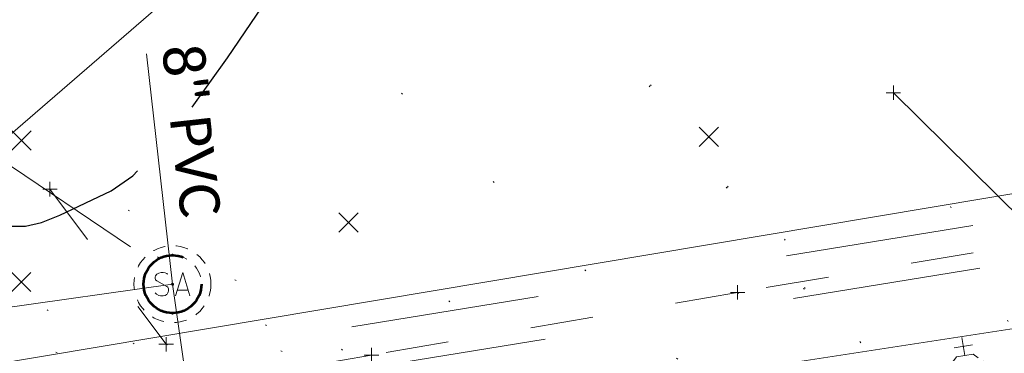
# Model space of a CAD drawing. Extents: x 413123 to 1465301, y 377724 to 504150.
# Tile 211 of 256: x 1463052 to 1463121, y 433873 to 433897. Entities that reach past the tile are written whole.
import ezdxf

# ---------------------------------------------------------------- set-up
doc = ezdxf.new("R2010")
doc.units = 0
doc.header["$MEASUREMENT"] = 0
for name, pattern in [('DGN Style 1', [8.732639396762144, 0.01453018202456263, -8.71810921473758]), ('DGN Style 2', [14.530182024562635, 8.71810921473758, -5.812072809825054]), ('DGN Style 3', [20.34225483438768, 14.53018202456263, -5.812072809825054]), ('DGN Style 4', [23.262821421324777, 11.62414561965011, -5.812072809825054, 0.01453018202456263, -5.812072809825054]), ('DGN Style 5', [10.171127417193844, 4.35905460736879, -5.812072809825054]), ('DGN Style 6', [27.636406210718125, 10.17112741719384, -5.812072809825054, 0.01453018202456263, -5.812072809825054, 0.01453018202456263, -5.812072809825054]), ('DGN Style 7', [29.06036404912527, 13.07716382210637, -5.812072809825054, 4.35905460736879, -5.812072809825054]), ('drainage01', [1.5999968, 0.8499983, -0.7499985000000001]), ('gasex', [0]), ('ohcombex', [0]), ('sanex', [0])]:
    doc.linetypes.add(name, pattern=pattern)
for name, color, linetype, lineweight in [('BD_X_Building', 241, 'Continuous', 0), ('BD_X_Text', 7, 'Continuous', 0), ('DR_X_Storm_Sewer', 151, 'DGN Style 5', 0), ('DR_X_Text', 7, 'Continuous', 0), ('DT_X_Contour_Major', 132, 'DGN Style 3', 30), ('DT_X_Terrain_Ground_Line', 92, 'DGN Style 3', 13), ('GK_Drainage_Nodes', 7, 'Continuous', 53), ('GK_Drainage_Nodes (Construction)', 7, 'Continuous', 53), ('PM_X_Parking_Lot_Stall', 7, 'DGN Style 5', 0), ('PV_X_Curb', 120, 'DGN Style 1', 0), ('PV_X_Walk', 120, 'DGN Style 5', 0), ('SV_X_Random_Point (Construction)', 7, 'Continuous', 0), ('UT_X_Gas', 40, 'gasex', 0), ('UT_X_Overhead_Combined', 30, 'ohcombex', 0), ('UT_X_Sanitary_Cells', 3, 'Continuous', 0), ('UT_X_Sanitary_Cells (Construction)', 3, 'Continuous', 0), ('UT_X_Sanitary_Line', 3, 'sanex', 0), ('UT_X_Sanitary_Text', 7, 'Continuous', 0), ('UT_X_Water_Cells', 133, 'Continuous', 0), ('UT_X_Water_Cells (Construction)', 133, 'Continuous', 0)]:
    doc.layers.add(name, color=color, linetype=linetype, lineweight=lineweight)
doc.layers.add('SV_Observation (Construction)', color=97, linetype='DGN Style 1', lineweight=0, transparency=0.9)
doc.layers.add('SV_X_Shot_Marker (Construction)', color=40, linetype='Continuous', lineweight=0, transparency=0.5)
doc.styles.add('X_Straight-Normal LS 0.50', font='calibril.ttf', dxfattribs={"height": 0.13999972})
doc.styles.add('X_Straight-Normal LS 0.50_0', font='calibril.ttf')
doc.dimstyles.new('X_Dec-0  Masked  Straight', dxfattribs={"dimtxt": 0.13999972, "dimasz": 0.13999972, "dimexe": 0.06999986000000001, "dimexo": 0.06999986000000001, "dimgap": 0.06999986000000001, "dimtad": 1, "dimdec": 0, "dimzin": 3, "dimdsep": 46, "dimtxsty": 'X_Straight-Normal LS 0.50_0', "dimcen": 0, "dimclrd": 7, "dimclre": 7, "dimaunit": 1, "dimadec": 4, "dimazin": 2, "dimtfac": 1, "dimtdec": 0, "dimtofl": 0, "dimtmove": 1, "dimatfit": 1, "dimfxl": 1, "dimtolj": 1, "dimtzin": 3, "dimlwd": 0, "dimlwe": 0, "dimarcsym": 0})

# ---------------------------------------------------------------- blocks, each defined once
blk = doc.blocks.new('SVPT_741')
at = {"layer": 'SV_X_Shot_Marker (Construction)', "transparency": 33554495}
for p, q in [((0, 0.02499999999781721), (0, -0.02500000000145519)), ((-0.02499999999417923, -3.637978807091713e-12), (0.02500000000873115, -3.637978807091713e-12))]:
    blk.add_line(p, q, dxfattribs=at)
blk.add_point((0, -3.637978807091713e-12), dxfattribs=at)
blk = doc.blocks.new('WSS_2')
at = {"layer": 'UT_X_Water_Cells', "color": 133, "linetype": 'Continuous', "lineweight": 0}
for p, q in [((1.455191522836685e-11, 0.0740833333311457), (0, 0.1375833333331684)), ((0.03175000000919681, 0.1058333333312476), (-0.03191666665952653, 0.1058333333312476)), ((0.02016666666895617, 0.008249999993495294), (0.05525000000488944, -0.01008333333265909))]:
    blk.add_line(p, q, dxfattribs=at)
at = {"layer": 'UT_X_Water_Cells', "color": 133, "linetype": 'Continuous', "lineweight": 0, "flags": 128}
for points in [[(0.04483333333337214, 0.05883333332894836), (0.02958333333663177, 0.0740833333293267), (-0.02966666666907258, 0.0740833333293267), (-0.04483333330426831, 0.05899999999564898)], [(-0.05883333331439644, 0.04483333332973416), (-0.07408333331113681, 0.02966666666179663), (-0.07408333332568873, -0.02958333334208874), (-0.05899999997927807, -0.04466666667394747)], [(-0.05541666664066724, 0.03549999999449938), (-0.0412499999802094, -0.04083333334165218), (-0.02716666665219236, 0.0354999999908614), (-0.01299999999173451, -0.04083333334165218), (0.001333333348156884, 0.03549999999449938)], [(0.05883333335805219, -0.04466666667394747), (0.07400000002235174, -0.02958333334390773), (0.07400000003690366, 0.02966666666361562), (0.05883333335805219, 0.04483333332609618)], [(-0.04499999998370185, -0.05866666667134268), (-0.02966666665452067, -0.07400000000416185), (0.02958333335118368, -0.07400000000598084), (0.04483333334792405, -0.0588333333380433)]]:
    blk.add_lwpolyline(points, dxfattribs=at)
at = {"layer": 'UT_X_Water_Cells', "color": 133, "linetype": 'Continuous', "lineweight": 0, "extrusion": (0, 0, -1)}
for centre, radius, start, end in [((-0.03882981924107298, -0.004664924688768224), 0.03998491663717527, 61.34633055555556, 118.6536694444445), ((-0.02766537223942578, 0.01950395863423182), 0.01354149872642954, 303.6324499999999, 53.74126666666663), ((-0.03720268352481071, -0.009095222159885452), 0.03164234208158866, 235.603725, 316.330525), ((-0.04383598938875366, -0.02249306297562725), 0.0169697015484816, 132.0641611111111, 228.5116694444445)]:
    blk.add_arc(centre, radius, start, end, dxfattribs=at)
at = {"layer": 'UT_X_Water_Cells (Construction)', "color": 133, "linetype": 'Continuous', "lineweight": 30}
blk.add_point((1.455191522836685e-11, -5.456968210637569e-12), dxfattribs=at)
blk = doc.blocks.new('MH1D-X-SAN_2')
at = {"layer": 'GK_Drainage_Nodes (Construction)', "color": 61, "linetype": 'DGN Style 6', "lineweight": 53}
blk.add_circle((0, 0), 1.999996, dxfattribs=at)
at = {"layer": 'GK_Drainage_Nodes (Construction)', "color": 223, "linetype": 'DGN Style 1', "lineweight": 53}
blk.add_point((0, 1.999995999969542), dxfattribs=at)
at = {"layer": 'GK_Drainage_Nodes (Construction)', "color": 151, "linetype": 'DGN Style 7', "lineweight": 53}
blk.add_point((0, 0), dxfattribs=at)
at = {"layer": 'GK_Drainage_Nodes (Construction)', "color": 21, "linetype": 'DGN Style 5', "lineweight": 53}
blk.add_point((0, 0), dxfattribs=at)
at = {"layer": 'GK_Drainage_Nodes (Construction)', "color": 40, "linetype": 'DGN Style 4', "lineweight": 53}
blk.add_point((0, 0), dxfattribs=at)
at = {"layer": 'GK_Drainage_Nodes (Construction)', "color": 21, "linetype": 'DGN Style 2', "lineweight": 53}
blk.add_point((0, -1.999995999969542), dxfattribs=at)
at = {"layer": 'UT_X_Sanitary_Cells', "color": 3, "linetype": 'Continuous', "lineweight": 0, "flags": 128}
for points in [[(-0.3325557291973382, 0.6865234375), (-0.3577510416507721, 0.7117187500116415), (-0.395641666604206, 0.7369140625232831), (-0.508922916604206, 0.7748046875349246), (-0.647594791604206, 0.7999999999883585), (-0.7483760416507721, 0.7999999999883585), (-0.7860713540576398, 0.7999999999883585), (-0.9499385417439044, 0.7621093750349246), (-1.088415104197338, 0.6865234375), (-1.17669635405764, 0.5857421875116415), (-1.201891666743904, 0.4849609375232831), (-1.201891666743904, 0.4093749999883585), (-1.17669635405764, 0.30859375), (-1.075915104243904, 0.2205078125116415), (-0.382946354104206, -0.1574218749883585), (-0.3200557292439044, -0.2078125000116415), (-0.2948604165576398, -0.2582031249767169), (-0.269665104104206, -0.3337890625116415), (-0.269665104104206, -0.4093749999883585), (-0.2821651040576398, -0.4849609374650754), (-0.2948604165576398, -0.5353515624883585), (-0.3200557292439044, -0.5984375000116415), (-0.3452510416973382, -0.6488281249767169), (-0.3704463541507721, -0.6865234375), (-0.4081416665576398, -0.7244140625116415), (-0.4460322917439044, -0.7496093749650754), (-0.4964229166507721, -0.7748046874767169), (-0.5341182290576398, -0.7873046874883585), (-0.647594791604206, -0.7999999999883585), (-0.8239619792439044, -0.7999999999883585), (-0.9372432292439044, -0.7748046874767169), (-1.101110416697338, -0.6865234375), (-1.201891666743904, -0.6109374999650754)], [(0.2090458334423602, -0.7999999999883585), (0.7129520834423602, 0.7999999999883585), (1.204358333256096, -0.7999999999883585)], [(1.078381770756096, -0.4220703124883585), (0.3350223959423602, -0.4220703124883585)]]:
    blk.add_lwpolyline(points, dxfattribs=at)
at = {"layer": 'UT_X_Sanitary_Cells', "linetype": 'drainage01', "lineweight": 0}
blk.add_circle((0, 0), 2.666661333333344, dxfattribs=at)
at = {"layer": 'UT_X_Sanitary_Cells (Construction)', "color": 20, "linetype": 'drainage01', "lineweight": 0}
blk.add_circle((0, 0), 1.999996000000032, dxfattribs=at)
blk = doc.blocks.new('X_146')
at = {"layer": 'SV_X_Random_Point (Construction)', "color": 7, "linetype": 'Continuous', "lineweight": 0, "transparency": 33554559}
for p, q in [((-0.03333333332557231, -0.03337499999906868), (0.03333333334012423, 0.03337499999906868)), ((-0.03333333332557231, 0.03337499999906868), (0.03333333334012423, -0.03337499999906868))]:
    blk.add_line(p, q, dxfattribs=at)
blk = doc.blocks.new('SVPT_744')
at = {"layer": 'SV_X_Shot_Marker (Construction)', "transparency": 33554495}
for p, q in [((-0.02499999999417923, 3.637978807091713e-12), (0.02500000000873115, 3.637978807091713e-12)), ((1.455191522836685e-11, 0.02500000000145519), (1.455191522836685e-11, -0.02499999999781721))]:
    blk.add_line(p, q, dxfattribs=at)
blk.add_point((1.455191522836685e-11, 3.637978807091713e-12), dxfattribs=at)
blk = doc.blocks.new('SVPT_751')
at = {"layer": 'SV_X_Shot_Marker (Construction)', "transparency": 33554495}
for p, q in [((-0.02499999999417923, 0), (0.02500000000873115, 0)), ((1.455191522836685e-11, 0.02500000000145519), (1.455191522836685e-11, -0.02500000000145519))]:
    blk.add_line(p, q, dxfattribs=at)
blk.add_point((1.455191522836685e-11, 0), dxfattribs=at)
blk = doc.blocks.new('X_147')
at = {"layer": 'SV_X_Random_Point (Construction)', "color": 7, "linetype": 'Continuous', "lineweight": 0, "transparency": 33554559}
for p, q in [((-0.03333333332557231, -0.03337500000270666), (0.03333333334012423, 0.03337499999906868)), ((-0.03333333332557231, 0.03337499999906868), (0.03333333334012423, -0.03337500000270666))]:
    blk.add_line(p, q, dxfattribs=at)
blk = doc.blocks.new('X_148')
at = {"layer": 'SV_X_Random_Point (Construction)', "color": 7, "linetype": 'Continuous', "lineweight": 0, "transparency": 33554559}
for p, q in [((-0.03333333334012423, -0.03337499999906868), (0.03333333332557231, 0.03337500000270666)), ((-0.03333333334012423, 0.03337500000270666), (0.03333333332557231, -0.03337499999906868))]:
    blk.add_line(p, q, dxfattribs=at)
blk = doc.blocks.new('X_150')
at = {"layer": 'SV_X_Random_Point (Construction)', "color": 7, "linetype": 'Continuous', "lineweight": 0, "transparency": 33554559}
for p, q in [((-0.03333333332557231, -0.03337499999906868), (0.03333333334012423, 0.03337500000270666)), ((-0.03333333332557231, 0.03337500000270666), (0.03333333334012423, -0.03337499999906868))]:
    blk.add_line(p, q, dxfattribs=at)
blk = doc.blocks.new('SVPT_765')
at = {"layer": 'SV_X_Shot_Marker (Construction)', "transparency": 33554495}
for p, q in [((-0.02499999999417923, 0), (0.02499999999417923, 0)), ((0, 0.02499999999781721), (0, -0.02500000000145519))]:
    blk.add_line(p, q, dxfattribs=at)
blk.add_point((0, 0), dxfattribs=at)
blk = doc.blocks.new('SVPT_766')
at = {"layer": 'SV_X_Shot_Marker (Construction)', "transparency": 33554495}
for p, q in [((-0.02499999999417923, 0), (0.02500000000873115, 0)), ((0, 0.02500000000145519), (0, -0.02500000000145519))]:
    blk.add_line(p, q, dxfattribs=at)
blk.add_point((0, 0), dxfattribs=at)
blk = doc.blocks.new('*U5554', base_point=(1463158.719041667, 433438.2508333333, 579.5851666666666))
at = {"layer": 'DT_X_Contour_Major', "elevation": 574.9999999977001, "flags": 128}
blk.add_lwpolyline([(1463047.460058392, 433884.3838531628), (1463050.965608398, 433882.5589132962), (1463051.789181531, 433882.2959236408), (1463052.757522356, 433882.2890717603), (1463053.870630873, 433882.5383576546), (1463055.128507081, 433883.043781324), (1463058.675867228, 433884.7330948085), (1463060.177614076, 433885.7848947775), (1463062.022334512, 433887.6733095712), (1463064.210028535, 433890.3983391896), (1463066.740696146, 433893.9599836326), (1463079.350750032, 433912.5330922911)], dxfattribs=at)

msp = doc.modelspace()

# ---------------------------------------------------------------- linework, layer by layer
at = {"layer": 'BD_X_Building'}
msp.add_line((1463042.551474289, 433880.7206314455, 574.8661776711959), (1463079.909285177, 433913.05619023, 574.8661776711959), dxfattribs=at)
at = {"layer": 'DR_X_Storm_Sewer', "ltscale": 3}
for p, q in [((1462954.890589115, 433855.6272395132, 574.29338716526), (1463284.74972005, 433909.5417152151, 574.29338716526)), ((1462955.374508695, 433852.6665264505, 574.29338716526), (1463285.233639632, 433906.5810021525, 574.29338716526))]:
    msp.add_line(p, q, dxfattribs=at)
at = {"layer": 'PM_X_Parking_Lot_Stall', "extrusion": (0.0320842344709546, -0.04284389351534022, 0.9985664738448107), "elevation": 28925.96796777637, "flags": 128}
msp.add_lwpolyline([(1431160.275098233, -528893.4249874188), (1431160.275098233, -528906.872643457)], dxfattribs=at)
at = {"layer": 'PV_X_Curb'}
msp.add_open_spline([(1463144.749691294, 433875.3961372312, 574.6863506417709), (1463140.936525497, 433874.7079371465, 574.6794866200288), (1463137.1233597, 433874.0197370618, 574.6726225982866), (1463133.310193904, 433873.3315369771, 574.6657585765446), (1463131.655275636, 433873.0949761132, 574.5498292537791), (1463130.000357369, 433872.8584152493, 574.4338999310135), (1463128.345439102, 433872.6218543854, 574.3179706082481), (1463120.384491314, 433871.2627567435, 574.275154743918), (1463112.423543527, 433869.9036591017, 574.232338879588), (1463104.462595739, 433868.5445614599, 574.1895230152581), (1463096.010809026, 433867.1424236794, 574.1432607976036), (1463087.559022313, 433865.7402858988, 574.0969985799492), (1463079.107235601, 433864.3381481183, 574.0507363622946), (1463072.37960291, 433863.256013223, 574.0170837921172), (1463065.65197022, 433862.1738783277, 573.98343122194), (1463058.924337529, 433861.0917434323, 573.9497786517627), (1463057.265666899, 433860.8018853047, 574.0631696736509), (1463055.606996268, 433860.5120271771, 574.1765606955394), (1463053.948325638, 433860.2221690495, 574.2899517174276), (1463050.518422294, 433859.7530948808, 574.2676916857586), (1463047.08851895, 433859.2840207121, 574.2454316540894), (1463043.658615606, 433858.8149465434, 574.2231716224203), (1463034.904754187, 433857.7263792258, 574.1707085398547), (1463026.15089277, 433856.6378119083, 574.118245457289), (1463017.397031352, 433855.5492445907, 574.0657823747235), (1463013.867139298, 433855.1147619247, 574.0252341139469), (1463010.337247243, 433854.6802792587, 573.9846858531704), (1463006.807355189, 433854.2457965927, 573.9441375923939), (1463005.314087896, 433854.0655758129, 573.8412189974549), (1463003.820820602, 433853.885355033, 573.7383004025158), (1463002.327553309, 433853.7051342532, 573.6353818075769), (1462994.514450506, 433852.7133799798, 573.5983465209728), (1462986.701347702, 433851.7216257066, 573.5613112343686), (1462978.888244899, 433850.7298714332, 573.5242759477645), (1462974.002137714, 433850.1576791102, 573.494114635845), (1462969.116030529, 433849.5854867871, 573.4639533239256), (1462964.229923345, 433849.0132944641, 573.433792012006), (1462962.569861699, 433848.76785449, 573.5350383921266), (1462960.909800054, 433848.522414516, 573.636284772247), (1462959.249738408, 433848.276974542, 573.7375311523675), (1462953.123073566, 433847.507405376, 573.7805939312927), (1462946.996408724, 433846.73783621, 573.8236567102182), (1462940.869743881, 433845.9682670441, 573.8667194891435), (1462940.184266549, 433845.8564694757, 573.7090465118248), (1462939.498789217, 433845.7446719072, 573.551373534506), (1462938.813311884, 433845.6328743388, 573.3937005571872), (1462937.465466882, 433845.4730781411, 573.3742796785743), (1462936.117621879, 433845.3132819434, 573.3548587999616), (1462934.769776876, 433845.1534857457, 573.3354379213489), (1462934.304190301, 433845.1234986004, 573.4755276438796), (1462933.838603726, 433845.0935114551, 573.6156173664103), (1462933.373017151, 433845.0635243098, 573.7557070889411), (1462925.492494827, 433844.0471902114, 573.7272657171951), (1462917.611972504, 433843.030856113, 573.6988243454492), (1462909.73145018, 433842.0145220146, 573.6703829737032), (1462906.5140789, 433841.6340796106, 573.6414172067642), (1462903.29670762, 433841.2536372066, 573.6124514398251), (1462900.079336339, 433840.8731948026, 573.5834856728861), (1462898.45196868, 433840.675302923, 573.4623336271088), (1462896.824601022, 433840.4774110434, 573.3411815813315), (1462895.197233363, 433840.2795191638, 573.2200295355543), (1462887.409733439, 433839.3224346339, 573.1704326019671), (1462879.622233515, 433838.365350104, 573.1208356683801), (1462871.834733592, 433837.4082655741, 573.0712387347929), (1462868.164519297, 433836.9513860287, 573.0526410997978), (1462864.494305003, 433836.4945064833, 573.0340434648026), (1462860.824090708, 433836.0376269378, 573.0154458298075), (1462859.012781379, 433835.8115853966, 573.0971008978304), (1462857.201472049, 433835.5855438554, 573.1787559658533), (1462855.39016272, 433835.3595023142, 573.2604110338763), (1462847.658965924, 433834.3529491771, 573.1986392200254), (1462839.927769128, 433833.3463960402, 573.1368674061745), (1462832.196572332, 433832.3398429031, 573.0750955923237), (1462827.543786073, 433831.7806555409, 573.0234998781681), (1462822.890999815, 433831.2214681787, 572.9719041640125), (1462818.238213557, 433830.6622808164, 572.9203084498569), (1462814.679786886, 433830.2562443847, 572.9002571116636), (1462811.121360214, 433829.850207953, 572.8802057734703), (1462807.562933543, 433829.4441715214, 572.860154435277), (1462804.530512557, 433829.0981552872, 572.8430670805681), (1462801.127353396, 433828.4133884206, 572.8732279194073), (1462797.642343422, 433833.1012578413, 572.4888844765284), (1462797.833474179, 433836.5676795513, 572.4306338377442), (1462798.507248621, 433842.258220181, 573.8575592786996), (1462801.949008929, 433846.6124657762, 573.9526186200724), (1462804.463982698, 433849.9980800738, 572.9991818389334), (1462804.72198381, 433850.3298666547, 572.8949536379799)], degree=3, knots=[0, 0, 0, 0, 0.03703703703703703, 0.03703703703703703, 0.03703703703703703, 0.07407407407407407, 0.07407407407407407, 0.07407407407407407, 0.111111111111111, 0.111111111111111, 0.111111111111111, 0.1481481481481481, 0.1481481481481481, 0.1481481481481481, 0.1851851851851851, 0.1851851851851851, 0.1851851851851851, 0.2222222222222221, 0.2222222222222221, 0.2222222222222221, 0.2592592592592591, 0.2592592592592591, 0.2592592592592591, 0.2962962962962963, 0.2962962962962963, 0.2962962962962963, 0.3333333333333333, 0.3333333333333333, 0.3333333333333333, 0.3703703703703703, 0.3703703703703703, 0.3703703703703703, 0.4074074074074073, 0.4074074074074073, 0.4074074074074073, 0.4444444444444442, 0.4444444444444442, 0.4444444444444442, 0.4814814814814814, 0.4814814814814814, 0.4814814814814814, 0.5185185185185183, 0.5185185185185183, 0.5185185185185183, 0.5555555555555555, 0.5555555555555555, 0.5555555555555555, 0.5925925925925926, 0.5925925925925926, 0.5925925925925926, 0.6296296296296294, 0.6296296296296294, 0.6296296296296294, 0.6666666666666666, 0.6666666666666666, 0.6666666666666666, 0.7037037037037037, 0.7037037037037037, 0.7037037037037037, 0.7407407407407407, 0.7407407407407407, 0.7407407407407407, 0.7777777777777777, 0.7777777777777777, 0.7777777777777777, 0.8148148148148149, 0.8148148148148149, 0.8148148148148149, 0.851851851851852, 0.851851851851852, 0.851851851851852, 0.8888888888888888, 0.8888888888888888, 0.8888888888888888, 0.9259259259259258, 0.9259259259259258, 0.9259259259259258, 0.9629629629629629, 0.9629629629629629, 0.9629629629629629, 0.9715141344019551, 0.9767219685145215, 0.9815687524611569, 0.9839581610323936, 0.9984091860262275, 1, 1, 1, 1], dxfattribs=at)
at = {"layer": 'PV_X_Walk'}
msp.add_polyline3d([(1463297.469434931, 433910.1067523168, 576.3732536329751), (1463273.860439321, 433906.5455960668, 576.2394083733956), (1463249.42312234, 433902.3764713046, 576.0772585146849), (1463228.311736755, 433898.8748100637, 575.7724009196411), (1463205.60357014, 433895.0290369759, 575.490766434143), (1463190.701943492, 433892.5417951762, 575.3241546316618), (1463169.841822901, 433889.1156906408, 575.0883762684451), (1463145.400100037, 433885.0648146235, 574.7422573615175), (1463128.420985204, 433882.1302448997, 574.8126065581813), (1463102.074596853, 433877.6982368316, 574.3116103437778), (1463076.714137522, 433873.3535464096, 574.2503080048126), (1463050.152801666, 433868.7894568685, 574.4666805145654), (1463045.581333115, 433876.0253092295, 574.6836883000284), (1463041.060557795, 433875.280992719, 574.6350630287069), (1463013.956933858, 433870.9687575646, 574.339329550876)], dxfattribs=at)
at = {"layer": 'SV_Observation (Construction)', "transparency": 33554434}
for p in [(1463079.909285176, 433913.05619023, 574.995204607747), (1463080.031262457, 433913.1488436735, 574.993359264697), (1463066.09264598, 433903.7322118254, 575.8799180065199), (1463112.864026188, 433891.5378962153, 574.796080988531), (1463100.076807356, 433888.4848906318, 574.667722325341), (1463052.478097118, 433888.2177784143, 575.2622349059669), (1463054.44296262, 433884.8531502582, 575.1270819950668), (1463075.125763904, 433882.5478697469, 574.5917885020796), (1463042.486821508, 433880.5841577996, 574.7401063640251), (1463042.551474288, 433880.7206314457, 574.7371507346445), (1463042.85815365, 433880.7023467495, 574.942713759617), (1463046.469555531, 433880.6444626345, 577.6879975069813), (1463052.462717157, 433878.41949752, 574.8633126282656), (1463062.933033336, 433878.269958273, 574.561586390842), (1463102.07459685, 433877.6982368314, 574.3116103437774), (1463046.994945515, 433877.5516927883, 574.7830288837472), (1463062.492170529, 433874.1045875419, 574.407287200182)]:
    msp.add_line(p, (1463144.659820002, 433828.0796399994, 574.66), dxfattribs=at)
at = {"layer": 'UT_X_Gas', "extrusion": (-0.04177675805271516, -0.05355501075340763, 0.9976906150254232), "elevation": -83787.70944652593, "flags": 128}
msp.add_lwpolyline([(886775.2660070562, 1239191.531278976), (886772.8086299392, 1239193.718704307), (886755.2686261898, 1239195.772764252)], dxfattribs=at)
at = {"layer": 'UT_X_Gas'}
msp.add_polyline3d([(1463009.060005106, 433854.7621318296, 573.8962308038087), (1463023.742467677, 433858.5651825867, 574.2061454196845), (1463044.054345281, 433863.3347612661, 574.441225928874), (1463048.888319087, 433864.2873376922, 574.4581579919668), (1463058.010268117, 433866.0935094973, 574.3518967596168), (1463077.380384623, 433869.0382254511, 574.1681617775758), (1463103.816523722, 433872.5185267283, 574.260011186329), (1463126.043869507, 433875.9317808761, 574.5089818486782), (1463131.957308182, 433876.286554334, 574.5860991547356), (1463147.390505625, 433878.7858187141, 574.6415613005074), (1463173.896921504, 433883.2198312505, 575.0196973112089), (1463202.907526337, 433887.9012096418, 575.2573660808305), (1463252.124466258, 433896.1047960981, 575.6119861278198), (1463273.541097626, 433899.5157094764, 575.793650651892), (1463299.098554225, 433902.9127476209, 576.3475334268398), (1463305.345800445, 433905.0116010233, 576.4973363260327)], dxfattribs=at)
at = {"layer": 'UT_X_Overhead_Combined'}
msp.add_polyline3d([(1462576.415615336, 433794.0416710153, 571.872700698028), (1462719.274554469, 433817.741253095, 577.477493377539), (1462830.052610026, 433834.6444063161, 573.0968773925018), (1463007.851093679, 433865.5413130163, 574.3215917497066), (1463126.986742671, 433885.5308450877, 574.7713215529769), (1463302.762601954, 433915.9644626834, 576.3541514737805)], dxfattribs=at)
at = {"layer": 'UT_X_Sanitary_Line'}
for p, q in [((1463061.137430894, 433894.2324720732, 287.280793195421), (1463062.933033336, 433878.269958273, 287.280793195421)), ((1462986.426478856, 433867.3941831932, 574.3710232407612), (1463062.933033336, 433878.269958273, 574.561586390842)), ((1463062.933033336, 433878.269958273, 287.280793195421), (1463068.554057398, 433838.6381619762, 287.280793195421))]:
    msp.add_line(p, q, dxfattribs=at)

# ---------------------------------------------------------------- block references
at = {"layer": 'DT_X_Terrain_Ground_Line'}
msp.add_blockref('*U5554', (1463158.719041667, 433438.2508333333, 579.5851666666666), dxfattribs=at)
at = {"layer": 'GK_Drainage_Nodes', "color": 21, "linetype": 'DGN Style 2', "lineweight": 53}
msp.add_blockref('MH1D-X-SAN_2', (1463062.933033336, 433878.269958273, 574.561586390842), dxfattribs=at)
at = {"layer": 'SV_X_Random_Point (Construction)', "color": 7, "linetype": 'Continuous', "lineweight": 0, "transparency": 33554559, "xscale": 20, "yscale": 20, "zscale": 20}
for name, p in [('X_150', (1463052.478097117, 433888.2177784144, 575.2622349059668)), ('X_146', (1463100.076807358, 433888.4848906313, 574.6677223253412)), ('X_147', (1463075.125763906, 433882.5478697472, 574.5917885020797)), ('X_148', (1463052.462717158, 433878.4194975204, 574.8633126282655))]:
    msp.add_blockref(name, p, dxfattribs=at)
at = {"layer": 'SV_X_Shot_Marker (Construction)', "transparency": 33554495, "xscale": 20, "yscale": 20, "zscale": 20}
for name, p in [('SVPT_741', (1463112.864026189, 433891.5378962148, 574.7960809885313)), ('SVPT_765', (1463054.442962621, 433884.8531502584, 575.1270819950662)), ('SVPT_744', (1463102.074596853, 433877.6982368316, 574.3116103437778)), ('SVPT_766', (1463062.492170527, 433874.1045875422, 574.4072872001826)), ('SVPT_751', (1463076.714137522, 433873.3535464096, 574.2503080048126))]:
    msp.add_blockref(name, p, dxfattribs=at)
at = {"layer": 'UT_X_Water_Cells', "color": 133, "linetype": 'Continuous', "lineweight": 30, "xscale": 20, "yscale": 20, "zscale": 20, "rotation": 9.251083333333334}
msp.add_blockref('WSS_2', (1463118.050912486, 433871.8642003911, 574.3111213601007), dxfattribs=at)

# ---------------------------------------------------------------- texts
at = {"layer": 'BD_X_Text', "linetype": 'Continuous', "insert": (1463052.175578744, 433906.9306616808, 574.8661776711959), "char_height": 2.7999944, "attachment_point": 2, "rotation": 40.87826934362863, "line_spacing_factor": 0.8999999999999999, "style": 'X_Straight-Normal LS 0.50'}
msp.add_mtext('EX. 2 STORY\\PBLOCK BLDG.', dxfattribs=at)
at = {"layer": 'UT_X_Sanitary_Text', "linetype": 'Continuous', "style": 'X_Straight-Normal LS 0.50'}
msp.add_text('8" PVC', height=2.7999944, rotation=276.418147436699, dxfattribs=at).set_placement((1463062.183285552, 433894.7110111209, 287.280793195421))

# ---------------------------------------------------------------- leaders
at = {"layer": 'DR_X_Text', "color": 7, "linetype": 'Continuous', "lineweight": 0, "annotation_type": 0, "has_hookline": 1, "hookline_direction": 1, "text_width": 42.41991519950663}
msp.add_leader([(1463136.356979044, 433875.2506212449), (1463130.713798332, 433910.4563695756), (1463130.573798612, 433910.4563695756)], dimstyle='X_Dec-0  Masked  Straight', override={"dimscale": 0, "dimtxt": 0.13999972, "dimasz": 0.13999972, "dimtad": 0}, dxfattribs=at)
at = {"layer": 'UT_X_Sanitary_Text', "color": 7, "linetype": 'Continuous', "lineweight": 0, "annotation_type": 0, "has_hookline": 1, "hookline_direction": 1, "text_width": 21.48026475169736}
msp.add_leader([(1463060.017885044, 433880.8664807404), (1463032.262944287, 433899.5520081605), (1463032.122944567, 433899.5520081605)], dimstyle='X_Dec-0  Masked  Straight', override={"dimscale": 0, "dimtxt": 0.13999972, "dimasz": 0.13999972, "dimtad": 0}, dxfattribs=at)

doc.saveas('drawing.dxf')
